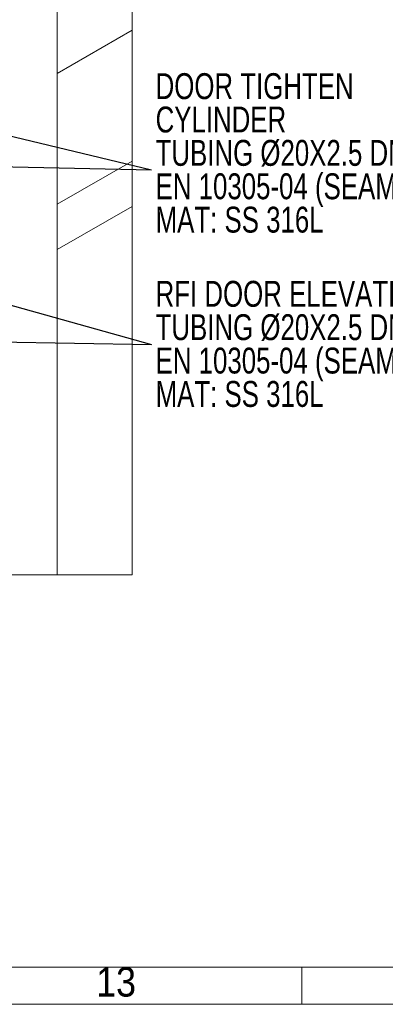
# Model space of a CAD drawing. Header units: millimetres. Extents: x 450 to 25135, y 150 to 17673.
# Tile 27 of 256: x 5622 to 7103, y 150 to 4143. Entities that reach past the tile are written whole.
import ezdxf

# ---------------------------------------------------------------- set-up
doc = ezdxf.new("R2010")
doc.units = ezdxf.units.MM
doc.linetypes.add('SLD-Continua', pattern=[0])
doc.layers.add('COTAS', color=1, linetype='SLD-Continua')
doc.layers.add('OCULTA', color=8, linetype='SLD-Continua')
doc.styles.add('SLDTEXTSTYLE3', font='GOTHIC.TTF', dxfattribs={"width": 0.913})
doc.styles.add('SLDTEXTSTYLE6', font='ARIALN.TTF', dxfattribs={"width": 0.87})
doc.styles.get("Standard").update_dxf_attribs({"font": 'ARIALN.TTF'})
doc.dimstyles.new('SLDDIMSTYLE0', dxfattribs={"dimtxt": 0.18, "dimasz": 105, "dimexe": 0, "dimexo": 0.0625, "dimgap": 0, "dimtad": 0, "dimtih": 1, "dimtoh": 1, "dimdec": 0, "dimrnd": 1e-09, "dimzin": 0, "dimdsep": 46, "dimtxsty": 'Standard', "dimsah": 1, "dimcen": 0.09, "dimadec": 0, "dimazin": 0, "dimtfac": 105, "dimtdec": 0, "dimtofl": 0, "dimtmove": 0, "dimatfit": 3, "dimfxl": 1, "dimfrac": 2, "dimtolj": 1, "dimtzin": 0, "dimarcsym": 0})

# ---------------------------------------------------------------- blocks, each defined once
blk = doc.blocks.new('SW_NOTE_0_49')
at = {"layer": 'COTAS', "color": 0, "ltscale": 30, "char_height": 105, "attachment_point": 1, "style": 'SLDTEXTSTYLE6'}
for s, insert in [('RFI DOOR ELEVATION', (16.3, 258.6)), ('TUBING Ø20X2.5 DN-20', (16.3, 123.3)), ('EN 10305-04 (SEAMLESS)', (16.3, -12.1)), ('MAT: SS 316L', (16.3, -147.4))]:
    blk.add_mtext(s, dxfattribs=dict(at, insert=insert))
blk = doc.blocks.new('SW_NOTE_0_50')
at = {"layer": 'COTAS', "color": 0, "ltscale": 30, "char_height": 105, "attachment_point": 1, "style": 'SLDTEXTSTYLE6'}
for s, insert in [('DOOR TIGHTEN', (16.3, 392.4)), ('CYLINDER', (16.3, 257.1)), ('TUBING Ø20X2.5 DN-20', (16.3, 121.8)), ('EN 10305-04 (SEAMLESS)', (16.3, -13.6)), ('MAT: SS 316L', (16.3, -148.9))]:
    blk.add_mtext(s, dxfattribs=dict(at, insert=insert))

msp = doc.modelspace()

# ---------------------------------------------------------------- linework, layer by layer
at = {"color": 7, "linetype": 'SLD-Continua', "lineweight": 18, "ltscale": 30}
for p, q in [((24930, 300), (600, 300)), ((6765, 300), (6765, 150)), ((25080, 150), (450, 150))]:
    msp.add_line(p, q, dxfattribs=at)
at = {"color": 7, "linetype": 'SLD-Continua', "lineweight": 18, "ltscale": 30, "flags": 128}
msp.add_lwpolyline([(3070.1, 7830.7), (2695.1, 7830.7), (2695.1, 7525.3), (2695.1, 7428.9), (2695.1, 7266.5), (2695.1, 7227.8), (2695.1, 7043), (2695.1, 6932.7), (2695.1, 6903.3), (2695.1, 6692.9), (2695.1, 6662.8), (2695.1, 6652.6), (2695.1, 6346.4), (2695.1, 6160.5), (2695.1, 5956.3), (2695.1, 5955.6), (2695.1, 5897.9), (2695.1, 5841.3), (2695.1, 5783.6), (2695.1, 5779.2), (2695.1, 5692.6), (2695.1, 5640.4), (2695.1, 5553.8), (2695.1, 5508.9), (2695.1, 5456.7), (2695.1, 5370.1), (2695.1, 5364.3), (2695.1, 5007), (2695.1, 4476.4), (2695.1, 4292.6), (2695.1, 3965.9), (2695.1, 3957.9), (2695.1, 3930.5), (2695.1, 3796.7), (2695.1, 3741.9), (2695.1, 3449.2), (2695.1, 3443.3), (2695.1, 3435.3), (2695.1, 3353.6), (2695.1, 3333.2), (2695.1, 3129.1), (2695.1, 3067.8), (2695.1, 2083.8), (2695.1, 2075.8), (2695.1, 2048.4), (2695.1, 1914.6), (2695.1, 1892), (2750.9, 1892), (2928, 1892), (3246.5, 1892), (3405.6, 1892), (3490.8, 1892), (3589.8, 1892), (3688.1, 1892), (3760.7, 1892), (3786.9, 1892), (3837.4, 1892), (3868.2, 1892), (3879.4, 1892), (4179.9, 1892), (4215.2, 1892), (4383.5, 1892), (4388.6, 1892), (4395.6, 1892), (4554.7, 1892), (5155.7, 1892), (5615.3, 1892), (5774.4, 1892), (6077.4, 1892), (6077.4, 3385.2), (6077.4, 3569), (6077.4, 4099.6), (6077.4, 5020.4), (6077.4, 5081.6), (6077.4, 5285.7), (6077.4, 5306.1), (6077.4, 5387.8), (6077.4, 5395.8), (6077.4, 5401.8), (6077.4, 5694.5), (6077.4, 5749.3), (6077.4, 5883), (6077.4, 5910.4), (6077.4, 5918.5), (6077.4, 6245.2), (6077.4, 6428.9), (6077.4, 6959.6), (6077.4, 7316.9), (6077.4, 7373.8), (6077.4, 7431.5), (6077.4, 7488.1), (6077.4, 7506.3), (6077.4, 7592.9), (6077.4, 7597.8), (6077.4, 7645.1), (6077.4, 7731.7), (6077.4, 7736.1), (6077.4, 7793.9), (6077.4, 7830.7), (6043.2, 7830.7), (5943.2, 7830.7), (5941.9, 7830.7), (5588.3, 7830.7), (5266.3, 7830.7), (4735.9, 7830.7), (4718.2, 7830.7), (4524.9, 7830.7), (4419.5, 7830.7), (4368.8, 7830.7), (4301.6, 7830.7), (3886.1, 7830.7), (3695.2, 7830.7), (3391.1, 7830.7), (3316.9, 7830.7), (3211.5, 7830.7), (3175.5, 7830.7), (3070.1, 7830.7)], dxfattribs=at)
at = {"layer": 'OCULTA', "linetype": 'SLD-Continua', "lineweight": 18, "ltscale": 30}
for p, q in [((5774.4, 1892), (5774.4, 4845.5)), ((5774.4, 1892), (5774.4, 4845.5)), ((5774.4, 1892), (5774.4, 4845.5)), ((5774.4, 1892), (5774.4, 4845.5)), ((5774.4, 1892), (5774.4, 4845.5)), ((5774.4, 3924.7), (6077.4, 4099.6)), ((5774.4, 3924.7), (6077.4, 4099.6)), ((5774.4, 3924.7), (6077.4, 4099.6)), ((5774.4, 3924.7), (6077.4, 4099.6)), ((5774.4, 3924.7), (6077.4, 4099.6)), ((5774.4, 3394.1), (6077.4, 3569)), ((5774.4, 3394.1), (6077.4, 3569)), ((5774.4, 3394.1), (6077.4, 3569)), ((5774.4, 3394.1), (6077.4, 3569)), ((5774.4, 3394.1), (6077.4, 3569)), ((5774.4, 3210.3), (5774.4, 3394.1)), ((5774.4, 3210.3), (5774.4, 3394.1)), ((5774.4, 3210.3), (5774.4, 3394.1)), ((5774.4, 3210.3), (5774.4, 3394.1)), ((5774.4, 3210.3), (5774.4, 3394.1)), ((5774.4, 3210.3), (6077.4, 3385.2)), ((5774.4, 3210.3), (6077.4, 3385.2)), ((5774.4, 3210.3), (6077.4, 3385.2)), ((5774.4, 3210.3), (6077.4, 3385.2)), ((5774.4, 3210.3), (6077.4, 3385.2))]:
    msp.add_line(p, q, dxfattribs=at)

# ---------------------------------------------------------------- block references
at = {"layer": 'COTAS', "ltscale": 30}
for name, p in [('SW_NOTE_0_50', (6156.5, 3533.3)), ('SW_NOTE_0_49', (6156.5, 2825))]:
    msp.add_blockref(name, p, dxfattribs=at)

# ---------------------------------------------------------------- texts
at = {"color": 7, "linetype": 'Continuous', "lineweight": 0, "ltscale": 30, "insert": (6012.6, 300.4), "char_height": 119.06, "attachment_point": 2, "style": 'SLDTEXTSTYLE3'}
msp.add_mtext('13', dxfattribs=at)

# ---------------------------------------------------------------- leaders
at = {"layer": 'COTAS', "ltscale": 30}
for points in [[(4099.7, 4028.4), (6156.5, 3533.3)], [(4198.7, 3578.2), (6156.5, 3533.3)], [(4278.6, 3351.7), (6156.5, 2825)], [(4376.5, 2856.9), (6156.5, 2825)]]:
    msp.add_leader(points, dimstyle='SLDDIMSTYLE0', dxfattribs=at)

doc.saveas('drawing.dxf')
